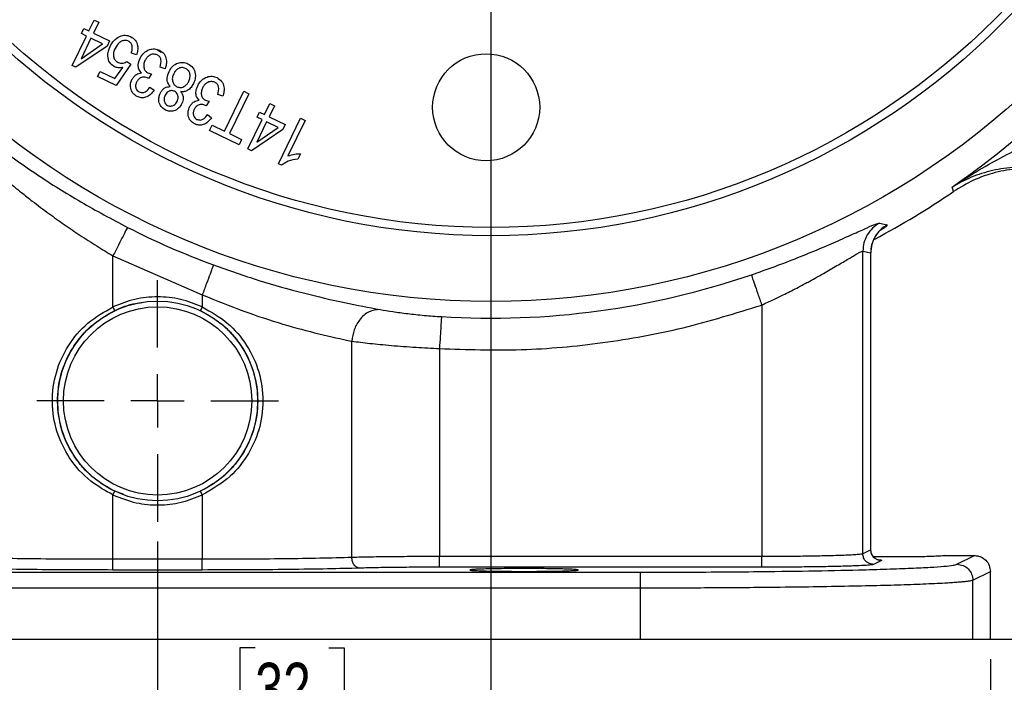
# Model space of a CAD drawing. Header units: inches. Extents: x 0.1 to 16.9, y 0.1 to 10.9.
# Tile 10 of 14: x 12.2 to 14.7, y 4 to 5.6. Entities that reach past the tile are written whole.
import ezdxf

# ---------------------------------------------------------------- set-up
doc = ezdxf.new("R2010")
doc.units = ezdxf.units.IN
doc.header["$MEASUREMENT"] = 0
doc.layers.add('DIMENSION', color=7, linetype='Continuous')
doc.styles.add('SLDTEXTSTYLE0', font='TXT', dxfattribs={"width": 0.75})
doc.dimstyles.new('SLDDIMSTYLE0', dxfattribs={"dimtxt": 0.125, "dimasz": 0.13, "dimexe": 0, "dimexo": 0.0625, "dimgap": 0.03125, "dimtad": 0, "dimtih": 1, "dimtoh": 1, "dimdec": 1, "dimlfac": 1.5, "dimrnd": 1e-09, "dimzin": 12, "dimdsep": 46, "dimtxsty": 'SLDTEXTSTYLE0', "dimsah": 1, "dimcen": 0.09, "dimadec": 0, "dimazin": 3, "dimtfac": 1, "dimtdec": 1, "dimtofl": 0, "dimtmove": 0, "dimatfit": 3, "dimfxl": 0, "dimfrac": 2, "dimtolj": 1, "dimtzin": 12, "dimarcsym": 0})
doc.dimstyles.new('SLDDIMSTYLE3', dxfattribs={"dimtxt": 0.125, "dimasz": 0.13, "dimexe": 0, "dimexo": 0.0625, "dimgap": 0.03125, "dimtad": 0, "dimtih": 1, "dimtoh": 1, "dimdec": 1, "dimlfac": 1.5, "dimrnd": 1e-09, "dimzin": 12, "dimdsep": 46, "dimtxsty": 'SLDTEXTSTYLE0', "dimsah": 1, "dimcen": 0.09, "dimadec": 0, "dimazin": 3, "dimtfac": 1, "dimtdec": 1, "dimtmove": 0, "dimatfit": 0, "dimfxl": 0, "dimfrac": 2, "dimtolj": 1, "dimtzin": 12, "dimarcsym": 0})

# ---------------------------------------------------------------- blocks, each defined once
blk = doc.blocks.new('_D_6')
at = {"layer": 'DIMENSION'}
for p, q in [((14.0697, 8.9401), (16.2448, 8.9401)), ((16.1198, 8.9401), (16.1198, 7.5565)), ((15.9813, 7.5311), (15.9432, 7.5311)), ((15.9432, 7.5311), (15.9432, 7.3327)), ((16.2584, 7.5311), (16.2965, 7.5311)), ((16.2965, 7.5311), (16.2965, 7.3327)), ((15.9432, 7.3327), (15.9813, 7.3327)), ((16.2965, 7.3327), (16.2584, 7.3327)), ((16.1198, 4.0704), (16.1198, 7.1457)), ((14.648, 4.0704), (16.2448, 4.0704))]:
    blk.add_line(p, q, dxfattribs=at)
for points in [[(16.1198, 8.9401), (16.0998, 8.8101), (16.1398, 8.8101)], [(16.1198, 4.0704), (16.1398, 4.2004), (16.0998, 4.2004)]]:
    blk.add_solid(points, dxfattribs=at)
at = {"layer": 'DIMENSION', "char_height": 0.125, "attachment_point": 1, "style": 'SLDTEXTSTYLE0'}
for s, insert in [('186', (15.9813, 7.4938)), ('7.3', (16.0044, 7.3068))]:
    blk.add_mtext(s, dxfattribs=dict(at, insert=insert))
blk = doc.blocks.new('_D_7')
at = {"layer": 'DIMENSION'}
for p, q in [((15.4452, 6.0311), (15.4452, 3.0402)), ((12.5585, 4.3149), (12.5585, 3.0402)), ((13.2387, 3.3453), (13.2006, 3.3453)), ((13.2006, 3.3453), (13.2006, 3.1468)), ((13.5157, 3.3453), (13.5538, 3.3453)), ((13.5538, 3.3453), (13.5538, 3.1468)), ((12.5585, 3.1652), (13.0909, 3.1652)), ((15.4452, 3.1652), (13.6634, 3.1652)), ((13.2006, 3.1468), (13.2387, 3.1468)), ((13.5538, 3.1468), (13.5157, 3.1468))]:
    blk.add_line(p, q, dxfattribs=at)
for points in [[(12.5585, 3.1652), (12.6885, 3.1452), (12.6885, 3.1852)], [(15.4452, 3.1652), (15.3152, 3.1852), (15.3152, 3.1452)]]:
    blk.add_solid(points, dxfattribs=at)
at = {"layer": 'DIMENSION', "char_height": 0.125, "attachment_point": 1, "style": 'SLDTEXTSTYLE0'}
for s, insert in [('110', (13.2387, 3.308)), ('4.3', (13.2617, 3.121))]:
    blk.add_mtext(s, dxfattribs=dict(at, insert=insert))
blk = doc.blocks.new('_D_8')
at = {"layer": 'DIMENSION'}
for p, q in [((13.3919, 6.2938), (13.3919, 3.7439)), ((12.5585, 4.3149), (12.5585, 3.7439)), ((12.8025, 4.049), (12.7644, 4.049)), ((12.7644, 4.049), (12.7644, 3.8505)), ((12.9872, 4.049), (13.0253, 4.049)), ((13.0253, 4.049), (13.0253, 3.8505)), ((12.5585, 3.8689), (12.3085, 3.8689)), ((13.3919, 3.8689), (13.6419, 3.8689)), ((12.7644, 3.8505), (12.8025, 3.8505)), ((13.0253, 3.8505), (12.9872, 3.8505))]:
    blk.add_line(p, q, dxfattribs=at)
for points in [[(12.5585, 3.8689), (12.4285, 3.8889), (12.4285, 3.8489)], [(13.3919, 3.8689), (13.5219, 3.8489), (13.5219, 3.8889)]]:
    blk.add_solid(points, dxfattribs=at)
at = {"layer": 'DIMENSION', "char_height": 0.125, "attachment_point": 1, "style": 'SLDTEXTSTYLE0'}
for s, insert in [('32', (12.8025, 4.0117)), ('1.3', (12.7794, 3.8246))]:
    blk.add_mtext(s, dxfattribs=dict(at, insert=insert))
blk = doc.blocks.new('_D_9')
at = {"layer": 'DIMENSION'}
for p, q in [((12.5585, 4.3149), (12.5585, 3.4092)), ((10.4752, 4.0204), (10.4752, 3.4092)), ((11.6102, 3.7142), (11.5721, 3.7142)), ((11.5721, 3.7142), (11.5721, 3.5158)), ((11.7949, 3.7142), (11.833, 3.7142)), ((11.833, 3.7142), (11.833, 3.5158)), ((10.4752, 3.5342), (11.4625, 3.5342)), ((12.5585, 3.5342), (11.9426, 3.5342)), ((11.5721, 3.5158), (11.6102, 3.5158)), ((11.833, 3.5158), (11.7949, 3.5158))]:
    blk.add_line(p, q, dxfattribs=at)
for points in [[(10.4752, 3.5342), (10.6052, 3.5142), (10.6052, 3.5542)], [(12.5585, 3.5342), (12.4285, 3.5542), (12.4285, 3.5142)]]:
    blk.add_solid(points, dxfattribs=at)
at = {"layer": 'DIMENSION', "char_height": 0.125, "attachment_point": 1, "style": 'SLDTEXTSTYLE0'}
for s, insert in [('79', (11.6102, 3.6769)), ('3.1', (11.5871, 3.4899))]:
    blk.add_mtext(s, dxfattribs=dict(at, insert=insert))
blk = doc.blocks.new('_D_10')
at = {"layer": 'DIMENSION'}
for p, q in [((10.4056, 5.2651), (10.4056, 3.0293)), ((12.5585, 4.3149), (12.5585, 3.0293)), ((11.1708, 3.3343), (11.1328, 3.3343)), ((11.1328, 3.3343), (11.1328, 3.1359)), ((11.3556, 3.3343), (11.3937, 3.3343)), ((11.3937, 3.3343), (11.3937, 3.1359)), ((10.4056, 3.1543), (11.0231, 3.1543)), ((12.5585, 3.1543), (11.5033, 3.1543)), ((11.1328, 3.1359), (11.1708, 3.1359)), ((11.3937, 3.1359), (11.3556, 3.1359))]:
    blk.add_line(p, q, dxfattribs=at)
for points in [[(10.4056, 3.1543), (10.5356, 3.1343), (10.5356, 3.1743)], [(12.5585, 3.1543), (12.4285, 3.1743), (12.4285, 3.1343)]]:
    blk.add_solid(points, dxfattribs=at)
at = {"layer": 'DIMENSION', "char_height": 0.125, "attachment_point": 1, "style": 'SLDTEXTSTYLE0'}
for s, insert in [('82', (11.1708, 3.297)), ('3.2', (11.1478, 3.11))]:
    blk.add_mtext(s, dxfattribs=dict(at, insert=insert))
blk = doc.blocks.new('_D_11')
at = {"layer": 'DIMENSION'}
for p, q in [((12.5585, 4.3149), (12.5585, 3.4092)), ((14.6419, 4.0204), (14.6419, 3.4092)), ((13.9948, 3.7142), (13.9567, 3.7142)), ((13.9567, 3.7142), (13.9567, 3.5158)), ((14.1795, 3.7142), (14.2176, 3.7142)), ((14.2176, 3.7142), (14.2176, 3.5158)), ((12.5585, 3.5342), (13.8471, 3.5342)), ((14.6419, 3.5342), (14.3272, 3.5342)), ((13.9567, 3.5158), (13.9948, 3.5158)), ((14.2176, 3.5158), (14.1795, 3.5158))]:
    blk.add_line(p, q, dxfattribs=at)
for points in [[(12.5585, 3.5342), (12.6885, 3.5142), (12.6885, 3.5542)], [(14.6419, 3.5342), (14.5119, 3.5542), (14.5119, 3.5142)]]:
    blk.add_solid(points, dxfattribs=at)
at = {"layer": 'DIMENSION', "char_height": 0.125, "attachment_point": 1, "style": 'SLDTEXTSTYLE0'}
for s, insert in [('79', (13.9948, 3.6769)), ('3.1', (13.9717, 3.4899))]:
    blk.add_mtext(s, dxfattribs=dict(at, insert=insert))
blk = doc.blocks.new('_D_12')
at = {"layer": 'DIMENSION'}
for p, q in [((13.9848, 6.8868), (15.8875, 6.8868)), ((15.7625, 6.8868), (15.7625, 4.9339)), ((15.624, 4.9085), (15.5859, 4.9085)), ((15.5859, 4.9085), (15.5859, 4.7101)), ((15.901, 4.9085), (15.9391, 4.9085)), ((15.9391, 4.9085), (15.9391, 4.7101)), ((15.5859, 4.7101), (15.624, 4.7101)), ((15.9391, 4.7101), (15.901, 4.7101)), ((15.7625, 4.0704), (15.7625, 4.523)), ((14.2339, 4.0704), (15.8875, 4.0704))]:
    blk.add_line(p, q, dxfattribs=at)
for points in [[(15.7625, 6.8868), (15.7425, 6.7568), (15.7825, 6.7568)], [(15.7625, 4.0704), (15.7825, 4.2004), (15.7425, 4.2004)]]:
    blk.add_solid(points, dxfattribs=at)
at = {"layer": 'DIMENSION', "char_height": 0.125, "attachment_point": 1, "style": 'SLDTEXTSTYLE0'}
for s, insert in [('107', (15.624, 4.8712)), ('4.2', (15.647, 4.6842))]:
    blk.add_mtext(s, dxfattribs=dict(at, insert=insert))
blk = doc.blocks.new('SW_CENTERMARKSYMBOL_0')
at = {"layer": 'DIMENSION', "color": 0}
for p, q in [((0, 0.1333), (0, 0.3022)), ((0, 0), (0, 0.0667)), ((-0.1333, 0), (-0.3022, 0)), ((0, 0), (-0.0667, 0)), ((0, 0), (0, -0.0667)), ((0, 0), (0.0667, 0)), ((0.1333, 0), (0.3022, 0)), ((0, -0.1333), (0, -0.3022))]:
    blk.add_line(p, q, dxfattribs=at)

msp = doc.modelspace()

# ---------------------------------------------------------------- linework, layer by layer
at = {"color": 7, "linetype": 'Continuous', "lineweight": 25}
for p, q in [((12.3866, 5.5929), (12.3998, 5.6201)), ((12.3998, 5.6201), (12.4112, 5.6145)), ((12.3678, 5.5863), (12.374, 5.5991)), ((12.374, 5.5991), (12.3866, 5.5929)), ((12.4112, 5.6145), (12.398, 5.5874)), ((12.3446, 5.5067), (12.3804, 5.5802)), ((12.3918, 5.5746), (12.367, 5.5235)), ((12.3804, 5.5802), (12.3678, 5.5863)), ((12.4209, 5.5605), (12.3918, 5.5746)), ((12.398, 5.5874), (12.4383, 5.5678)), ((12.4383, 5.5678), (12.4321, 5.555)), ((12.4321, 5.555), (12.3539, 5.5022)), ((12.367, 5.5235), (12.4209, 5.5605)), ((12.5054, 5.5328), (12.4928, 5.5374)), ((12.3539, 5.5022), (12.3446, 5.5067)), ((12.4517, 5.4738), (12.4716, 5.5018)), ((12.4918, 5.5098), (12.4544, 5.456)), ((12.4818, 5.5168), (12.4918, 5.5098)), ((12.5772, 5.4983), (12.5649, 5.502)), ((12.4082, 5.4785), (12.4147, 5.4918)), ((12.4544, 5.456), (12.4082, 5.4785)), ((12.4147, 5.4918), (12.4517, 5.4738)), ((12.5359, 5.4739), (12.5342, 5.4749)), ((12.5432, 5.4855), (12.5359, 5.4739)), ((12.5394, 5.4523), (12.5495, 5.4443)), ((12.7213, 5.4298), (12.7089, 5.4335)), ((12.7257, 5.3419), (12.7743, 5.4418)), ((12.7866, 5.4359), (12.738, 5.3359)), ((12.7743, 5.4418), (12.7866, 5.4359)), ((12.6799, 5.4054), (12.6783, 5.4064)), ((12.6872, 5.417), (12.6799, 5.4054)), ((12.8261, 5.3839), (12.8393, 5.411)), ((12.8507, 5.4054), (12.8375, 5.3783)), ((12.8393, 5.411), (12.8507, 5.4054)), ((12.6834, 5.3838), (12.6936, 5.3758)), ((12.7841, 5.2976), (12.8199, 5.3711)), ((12.8072, 5.3772), (12.8134, 5.39)), ((12.8199, 5.3711), (12.8072, 5.3772)), ((12.8134, 5.39), (12.8261, 5.3839)), ((12.8375, 5.3783), (12.8778, 5.3587)), ((12.8609, 5.2605), (12.9163, 5.3743)), ((12.9163, 5.3743), (12.9278, 5.3687)), ((12.6883, 5.3434), (12.6949, 5.3568)), ((12.6949, 5.3568), (12.7257, 5.3419)), ((12.8716, 5.3459), (12.7934, 5.2931)), ((12.8313, 5.3655), (12.8064, 5.3144)), ((12.8064, 5.3144), (12.8604, 5.3514)), ((12.8604, 5.3514), (12.8313, 5.3655)), ((12.8778, 5.3587), (12.8716, 5.3459)), ((12.9278, 5.3687), (12.8846, 5.28)), ((12.7621, 5.3076), (12.6883, 5.3434)), ((12.738, 5.3359), (12.7686, 5.321)), ((12.7686, 5.321), (12.7621, 5.3076)), ((12.7934, 5.2931), (12.7841, 5.2976)), ((12.9156, 5.2857), (12.909, 5.2723)), ((12.8684, 5.2568), (12.8609, 5.2605)), ((14.5477, 5.1967), (14.546, 5.2023)), ((14.5495, 5.1908), (14.5477, 5.1967)), ((14.3642, 5.1119), (14.3835, 5.1075)), ((12.4468, 5.0301), (12.6703, 4.9324)), ((12.4468, 4.9022), (12.4468, 5.0301)), ((14.3227, 4.2845), (14.3227, 5.0418)), ((14.3227, 5.0418), (14.3425, 5.0377)), ((14.3425, 4.2944), (14.3425, 5.0377)), ((14.3429, 4.2943), (14.3429, 5.0378)), ((14.3429, 5.0378), (14.3429, 5.0378)), ((12.6703, 4.9324), (12.6703, 4.9022)), ((12.4511, 4.8931), (12.4468, 4.9022)), ((12.6703, 4.9021), (12.666, 4.8931)), ((14.0698, 4.907), (14.0698, 4.2775)), ((13.0442, 4.2752), (13.0442, 4.8165)), ((13.2636, 4.7981), (13.2636, 4.2775)), ((12.4468, 4.4319), (12.4511, 4.4409)), ((12.4743, 4.4329), (12.4511, 4.4409)), ((12.666, 4.4409), (12.6587, 4.4384)), ((12.6703, 4.4319), (12.666, 4.4409)), ((12.4468, 4.2706), (12.4468, 4.4319)), ((12.6703, 4.4319), (12.6703, 4.2706)), ((14.3425, 4.2944), (14.3227, 4.2845)), ((14.3429, 4.2943), (14.3429, 4.2943)), ((12.6703, 4.2706), (12.4468, 4.2706)), ((14.0698, 4.2775), (13.2636, 4.2775)), ((14.3692, 4.2677), (14.3494, 4.2578)), ((14.5275, 4.28), (14.6019, 4.28)), ((14.5581, 4.2581), (14.6019, 4.28)), ((11.3513, 4.2384), (13.7658, 4.2384)), ((12.6703, 4.2439), (12.4468, 4.2439)), ((14.0698, 4.2509), (13.2636, 4.2509)), ((14.598, 4.2181), (14.6419, 4.2401)), ((14.6419, 4.0704), (14.6419, 4.2401)), ((14.598, 4.0704), (14.598, 4.2181)), ((13.7658, 4.1985), (11.3513, 4.1985)), ((13.7658, 4.1985), (13.7658, 4.0704)), ((11.3513, 4.0704), (13.7658, 4.0704)), ((13.7658, 4.0704), (14.598, 4.0704)), ((14.598, 4.0704), (14.6419, 4.0704))]:
    msp.add_line(p, q, dxfattribs=at)
at = {"color": 8, "linetype": 'Continuous', "lineweight": 25}
msp.add_line((12.5673, 5.5391), (12.5558, 5.5466), dxfattribs=at)
at = {"color": 7, "linetype": 'Continuous', "lineweight": 25}
for centre, radius in [((13.3919, 6.8868), 1.9709), ((13.3919, 6.8868), 1.8063), ((13.3919, 6.8868), 1.7857), ((13.3804, 5.4019), 0.1339), ((12.5585, 4.667), 0.25), ((12.5585, 4.667), 0.2355)]:
    msp.add_circle(centre, radius, dxfattribs=at)
for radius, start, end in [(2.0419, 304.4163, 325.5837), (2.0533, 297.891, 304.3161), (2.0034, 243.0222, 249.7354), (2.0127, 266.4856, 288.9009)]:
    msp.add_arc((13.3919, 6.8868), radius, start, end, dxfattribs=at)
for points, knots in [([(12.4395, 5.554), (12.4425, 5.5592), (12.4485, 5.5695), (12.4622, 5.5795), (12.4775, 5.5837), (12.4865, 5.5805), (12.4909, 5.5789)], [0, 0, 0, 0, 0.280657, 0.560812, 0.780345, 1, 1, 1, 1]), ([(12.4855, 5.5674), (12.483, 5.5683), (12.4779, 5.57), (12.47, 5.5681), (12.4599, 5.5625), (12.4553, 5.5547), (12.4521, 5.5492)], [0, 0, 0, 0, 0.186519, 0.37347, 0.560848, 1, 1, 1, 1]), ([(12.4928, 5.5374), (12.4937, 5.5404), (12.4955, 5.5465), (12.4952, 5.5555), (12.4918, 5.5632), (12.4876, 5.566), (12.4855, 5.5674)], [0, 0, 0, 0, 0.280886, 0.560528, 0.780519, 1, 1, 1, 1]), ([(12.4909, 5.5789), (12.4952, 5.5762), (12.5037, 5.5707), (12.5091, 5.557), (12.5092, 5.544), (12.5067, 5.5365), (12.5054, 5.5328)], [0, 0, 0, 0, 0.279217, 0.558521, 0.779034, 1, 1, 1, 1]), ([(12.4506, 5.5032), (12.4462, 5.5064), (12.4373, 5.5129), (12.4318, 5.5327), (12.4366, 5.546), (12.4395, 5.554)], [0, 0, 0, 0, 0.27918, 0.560111, 1, 1, 1, 1]), ([(12.4521, 5.5492), (12.4506, 5.5457), (12.4476, 5.5388), (12.4478, 5.528), (12.452, 5.5188), (12.4571, 5.5156), (12.4596, 5.514)], [0, 0, 0, 0, 0.280976, 0.560421, 0.780241, 1, 1, 1, 1]), ([(12.5146, 5.5244), (12.5174, 5.5291), (12.523, 5.5386), (12.5367, 5.5465), (12.5509, 5.5491), (12.5591, 5.5461), (12.5631, 5.5447)], [0, 0, 0, 0, 0.28036, 0.559932, 0.780035, 1, 1, 1, 1]), ([(12.5631, 5.5447), (12.5674, 5.5419), (12.5758, 5.5363), (12.5809, 5.5225), (12.5809, 5.5095), (12.5784, 5.502), (12.5772, 5.4983)], [0, 0, 0, 0, 0.279029, 0.55848, 0.779056, 1, 1, 1, 1]), ([(12.5184, 5.488), (12.5159, 5.4908), (12.5109, 5.4963), (12.5093, 5.51), (12.5126, 5.5189), (12.5146, 5.5244)], [0, 0, 0, 0, 0.279646, 0.559859, 1, 1, 1, 1]), ([(12.5269, 5.5187), (12.5256, 5.5156), (12.5231, 5.5094), (12.5239, 5.5), (12.5277, 5.4921), (12.5321, 5.4893), (12.5344, 5.4879)], [0, 0, 0, 0, 0.280691, 0.560265, 0.780191, 1, 1, 1, 1]), ([(12.5577, 5.533), (12.5543, 5.534), (12.5474, 5.536), (12.5378, 5.532), (12.5309, 5.526), (12.5282, 5.5211), (12.5269, 5.5187)], [0, 0, 0, 0, 0.278234, 0.558256, 0.778901, 1, 1, 1, 1]), ([(12.5649, 5.502), (12.5665, 5.5085), (12.5688, 5.5175), (12.5643, 5.5289), (12.5599, 5.5317), (12.5577, 5.533)], [0, 0, 0, 0, 0.559642, 0.779827, 1, 1, 1, 1]), ([(12.4716, 5.5018), (12.4676, 5.501), (12.4604, 5.4996), (12.4536, 5.5021), (12.4506, 5.5032)], [0, 0, 0, 0, 0.560016, 1, 1, 1, 1]), ([(12.4596, 5.514), (12.4617, 5.5132), (12.4659, 5.5117), (12.4739, 5.5122), (12.4788, 5.515), (12.4818, 5.5168)], [0, 0, 0, 0, 0.280456, 0.561128, 1, 1, 1, 1]), ([(12.587, 5.4914), (12.5897, 5.496), (12.5952, 5.5053), (12.6084, 5.513), (12.6223, 5.5152), (12.6302, 5.5122), (12.6342, 5.5108)], [0, 0, 0, 0, 0.280363, 0.559846, 0.779883, 1, 1, 1, 1]), ([(12.6286, 5.4993), (12.6253, 5.5003), (12.6187, 5.5024), (12.6092, 5.4988), (12.6026, 5.4929), (12.6, 5.4881), (12.5987, 5.4858)], [0, 0, 0, 0, 0.27857, 0.558167, 0.77883, 1, 1, 1, 1]), ([(12.6364, 5.4669), (12.6377, 5.4701), (12.6403, 5.4766), (12.6395, 5.4865), (12.6356, 5.4948), (12.6309, 5.4978), (12.6286, 5.4993)], [0, 0, 0, 0, 0.280697, 0.560326, 0.780375, 1, 1, 1, 1]), ([(12.6342, 5.5108), (12.6388, 5.5078), (12.6479, 5.5018), (12.6533, 5.487), (12.653, 5.473), (12.6497, 5.4651), (12.6481, 5.4612)], [0, 0, 0, 0, 0.279138, 0.558553, 0.779056, 1, 1, 1, 1]), ([(12.5072, 5.4286), (12.5033, 5.4312), (12.4955, 5.4364), (12.4906, 5.4489), (12.4903, 5.461), (12.493, 5.4678), (12.4944, 5.4712)], [0, 0, 0, 0, 0.2791513, 0.5588672, 0.7792333, 1, 1, 1, 1]), ([(12.4944, 5.4712), (12.4958, 5.4737), (12.4987, 5.4786), (12.5066, 5.4856), (12.5139, 5.4871), (12.5184, 5.488)], [0, 0, 0, 0, 0.2810598, 0.5617655, 1, 1, 1, 1]), ([(12.5342, 5.4749), (12.5312, 5.4761), (12.5253, 5.4783), (12.5164, 5.4764), (12.5097, 5.4716), (12.5072, 5.4673), (12.506, 5.4651)], [0, 0, 0, 0, 0.280019, 0.559231, 0.779306, 1, 1, 1, 1]), ([(12.5344, 5.4879), (12.536, 5.4873), (12.5388, 5.4862), (12.5418, 5.4857), (12.5432, 5.4855)], [0, 0, 0, 0, 0.559644, 1, 1, 1, 1]), ([(12.5903, 5.4537), (12.588, 5.4567), (12.5834, 5.4628), (12.5813, 5.4767), (12.5848, 5.4858), (12.587, 5.4914)], [0, 0, 0, 0, 0.280186, 0.560395, 1, 1, 1, 1]), ([(12.5987, 5.4858), (12.5974, 5.4825), (12.5947, 5.476), (12.5956, 5.4661), (12.5996, 5.4577), (12.6043, 5.4547), (12.6066, 5.4532)], [0, 0, 0, 0, 0.28067, 0.560268, 0.780267, 1, 1, 1, 1]), ([(12.6587, 5.4558), (12.6615, 5.4606), (12.6671, 5.4701), (12.6807, 5.478), (12.6949, 5.4805), (12.7031, 5.4776), (12.7072, 5.4761)], [0, 0, 0, 0, 0.28036, 0.559932, 0.780035, 1, 1, 1, 1]), ([(12.7072, 5.4761), (12.7114, 5.4733), (12.7199, 5.4677), (12.725, 5.454), (12.725, 5.441), (12.7225, 5.4335), (12.7213, 5.4298)], [0, 0, 0, 0, 0.279029, 0.55848, 0.779056, 1, 1, 1, 1]), ([(12.506, 5.4651), (12.505, 5.4626), (12.5029, 5.4576), (12.5038, 5.4499), (12.5071, 5.4435), (12.5108, 5.4413), (12.5126, 5.4401)], [0, 0, 0, 0, 0.280325, 0.55969, 0.779961, 1, 1, 1, 1]), ([(12.5495, 5.4443), (12.5467, 5.4406), (12.5411, 5.4332), (12.5297, 5.4264), (12.5175, 5.4248), (12.5106, 5.4273), (12.5072, 5.4286)], [0, 0, 0, 0, 0.280764, 0.560185, 0.780094, 1, 1, 1, 1]), ([(12.5126, 5.4401), (12.5155, 5.4392), (12.5214, 5.4374), (12.532, 5.4421), (12.5366, 5.4484), (12.5394, 5.4523)], [0, 0, 0, 0, 0.278812, 0.558658, 1, 1, 1, 1]), ([(12.5655, 5.4376), (12.567, 5.4402), (12.5698, 5.4453), (12.578, 5.4524), (12.5856, 5.4532), (12.5903, 5.4537)], [0, 0, 0, 0, 0.281351, 0.562, 1, 1, 1, 1]), ([(12.6066, 5.4532), (12.6099, 5.4522), (12.6165, 5.4502), (12.6258, 5.454), (12.6324, 5.4598), (12.635, 5.4645), (12.6364, 5.4669)], [0, 0, 0, 0, 0.278403, 0.558157, 0.778874, 1, 1, 1, 1]), ([(12.6481, 5.4612), (12.6462, 5.4579), (12.6426, 5.4513), (12.6346, 5.4442), (12.6254, 5.4405), (12.6194, 5.4408), (12.6164, 5.441)], [0, 0, 0, 0, 0.2804928, 0.5601762, 0.7801063, 1, 1, 1, 1]), ([(12.6624, 5.4195), (12.6599, 5.4223), (12.655, 5.4278), (12.6534, 5.4415), (12.6567, 5.4504), (12.6587, 5.4558)], [0, 0, 0, 0, 0.279646, 0.559859, 1, 1, 1, 1]), ([(12.6709, 5.4501), (12.6697, 5.4471), (12.6671, 5.4409), (12.6679, 5.4315), (12.6718, 5.4236), (12.6762, 5.4208), (12.6784, 5.4193)], [0, 0, 0, 0, 0.280691, 0.560265, 0.780191, 1, 1, 1, 1]), ([(12.7017, 5.4645), (12.6983, 5.4655), (12.6914, 5.4675), (12.6818, 5.4635), (12.675, 5.4574), (12.6723, 5.4526), (12.6709, 5.4501)], [0, 0, 0, 0, 0.278234, 0.5582558, 0.7789014, 1, 1, 1, 1]), ([(12.7089, 5.4335), (12.7106, 5.44), (12.7129, 5.449), (12.7083, 5.4603), (12.7039, 5.4631), (12.7017, 5.4645)], [0, 0, 0, 0, 0.559642, 0.779827, 1, 1, 1, 1]), ([(12.5781, 5.3949), (12.5742, 5.3974), (12.5662, 5.4026), (12.5613, 5.4153), (12.5613, 5.4274), (12.5641, 5.4342), (12.5655, 5.4376)], [0, 0, 0, 0, 0.279333, 0.558719, 0.779138, 1, 1, 1, 1]), ([(12.5772, 5.4319), (12.5762, 5.4293), (12.5741, 5.4242), (12.575, 5.4164), (12.5781, 5.4099), (12.5818, 5.4075), (12.5836, 5.4064)], [0, 0, 0, 0, 0.28029, 0.55973, 0.780023, 1, 1, 1, 1]), ([(12.6007, 5.442), (12.5982, 5.4428), (12.593, 5.4445), (12.5856, 5.4418), (12.5803, 5.4374), (12.5782, 5.4337), (12.5772, 5.4319)], [0, 0, 0, 0, 0.278876, 0.558429, 0.779017, 1, 1, 1, 1]), ([(12.6071, 5.4164), (12.6082, 5.4189), (12.6103, 5.4241), (12.6096, 5.432), (12.6063, 5.4385), (12.6026, 5.4409), (12.6007, 5.442)], [0, 0, 0, 0, 0.280466, 0.559717, 0.779867, 1, 1, 1, 1]), ([(12.6164, 5.441), (12.6182, 5.4385), (12.6216, 5.4336), (12.6236, 5.4227), (12.6208, 5.4155), (12.6191, 5.411)], [0, 0, 0, 0, 0.2805496, 0.5606588, 1, 1, 1, 1]), ([(12.6384, 5.4026), (12.6399, 5.4051), (12.6427, 5.4101), (12.6506, 5.4171), (12.658, 5.4186), (12.6624, 5.4195)], [0, 0, 0, 0, 0.28106, 0.561765, 1, 1, 1, 1]), ([(12.6784, 5.4193), (12.68, 5.4187), (12.6829, 5.4176), (12.6859, 5.4172), (12.6872, 5.417)], [0, 0, 0, 0, 0.559644, 1, 1, 1, 1]), ([(12.6191, 5.411), (12.6167, 5.407), (12.612, 5.399), (12.6004, 5.3925), (12.5883, 5.391), (12.5815, 5.3936), (12.5781, 5.3949)], [0, 0, 0, 0, 0.280297, 0.559701, 0.779724, 1, 1, 1, 1]), ([(12.5836, 5.4064), (12.5862, 5.4056), (12.5913, 5.404), (12.5986, 5.4066), (12.604, 5.4109), (12.6061, 5.4145), (12.6071, 5.4164)], [0, 0, 0, 0, 0.278736, 0.558514, 0.779165, 1, 1, 1, 1]), ([(12.6512, 5.3601), (12.6473, 5.3627), (12.6395, 5.3678), (12.6346, 5.3804), (12.6343, 5.3925), (12.6371, 5.3992), (12.6384, 5.4026)], [0, 0, 0, 0, 0.279151, 0.558867, 0.779233, 1, 1, 1, 1]), ([(12.65, 5.3966), (12.649, 5.3941), (12.647, 5.389), (12.6479, 5.3813), (12.6512, 5.375), (12.6548, 5.3727), (12.6566, 5.3716)], [0, 0, 0, 0, 0.280325, 0.55969, 0.779961, 1, 1, 1, 1]), ([(12.6783, 5.4064), (12.6753, 5.4075), (12.6694, 5.4098), (12.6604, 5.4079), (12.6537, 5.4031), (12.6513, 5.3988), (12.65, 5.3966)], [0, 0, 0, 0, 0.280019, 0.559231, 0.779306, 1, 1, 1, 1]), ([(12.073, 5.3701), (12.1008, 5.3479), (12.1561, 5.3036), (12.2561, 5.233), (12.3651, 5.164), (12.4438, 5.1223), (12.4831, 5.1014)], [0, 0, 0, 0, 0.2516436, 0.5022007, 0.7513992, 1, 1, 1, 1]), ([(12.6936, 5.3758), (12.6908, 5.3721), (12.6851, 5.3647), (12.6737, 5.3579), (12.6615, 5.3562), (12.6546, 5.3588), (12.6512, 5.3601)], [0, 0, 0, 0, 0.280764, 0.560185, 0.780094, 1, 1, 1, 1]), ([(12.6566, 5.3716), (12.6596, 5.3707), (12.6655, 5.3689), (12.676, 5.3736), (12.6806, 5.3799), (12.6834, 5.3838)], [0, 0, 0, 0, 0.278812, 0.558658, 1, 1, 1, 1]), ([(14.546, 5.2023), (14.5659, 5.2152), (14.6057, 5.2409), (14.6664, 5.2755), (14.7269, 5.3058), (14.7863, 5.3315), (14.8274, 5.3433), (14.8472, 5.349)], [0, 0, 0, 0, 0.213855, 0.4261529, 0.6266541, 0.8190105, 1, 1, 1, 1]), ([(12.0793, 5.3098), (12.0864, 5.3031), (12.1015, 5.2888), (12.1272, 5.2654), (12.1543, 5.2414), (12.1848, 5.2155), (12.2143, 5.1912), (12.2492, 5.1637), (12.2848, 5.137), (12.3246, 5.1084), (12.3645, 5.0814), (12.4052, 5.0551), (12.4332, 5.0383), (12.4468, 5.0301)], [0, 0, 0, 0, 0.073711, 0.157002, 0.249888, 0.325188, 0.426739, 0.500834, 0.610301, 0.707256, 0.803653, 0.904631, 1, 1, 1, 1]), ([(12.909, 5.2723), (12.9008, 5.2711), (12.886, 5.269), (12.8737, 5.2606), (12.8684, 5.2568)], [0, 0, 0, 0, 0.56022, 1, 1, 1, 1]), ([(12.8846, 5.28), (12.8903, 5.2819), (12.9003, 5.2852), (12.9109, 5.2856), (12.9156, 5.2857)], [0, 0, 0, 0, 0.559708, 1, 1, 1, 1]), ([(14.7686, 5.2494), (14.7471, 5.2509), (14.703, 5.2538), (14.646, 5.2444), (14.5928, 5.2282), (14.5616, 5.211), (14.546, 5.2023)], [0, 0, 0, 0, 0.238226, 0.486486, 0.742044, 1, 1, 1, 1]), ([(14.7687, 5.2473), (14.7495, 5.2482), (14.7109, 5.2499), (14.6538, 5.2397), (14.5988, 5.221), (14.5659, 5.2009), (14.5495, 5.1908)], [0, 0, 0, 0, 0.249999, 0.499991, 0.749987, 1, 1, 1, 1]), ([(14.0439, 4.9826), (14.0637, 4.9896), (14.1035, 5.0035), (14.1608, 5.0256), (14.2142, 5.0476), (14.2621, 5.0684), (14.303, 5.0867), (14.335, 5.1012), (14.3572, 5.1107), (14.3619, 5.1115), (14.3642, 5.1119)], [0, 0, 0, 0, 0.122465, 0.245388, 0.368972, 0.49356, 0.619049, 0.745165, 0.872321, 1, 1, 1, 1]), ([(14.3642, 5.1119), (14.3582, 5.108), (14.3463, 5.1002), (14.3332, 5.083), (14.3244, 5.0632), (14.3233, 5.0489), (14.3227, 5.0418)], [0, 0, 0, 0, 0.250002, 0.5, 0.749998, 1, 1, 1, 1]), ([(14.3835, 5.1075), (14.3776, 5.1036), (14.3658, 5.0957), (14.3528, 5.0786), (14.3442, 5.0589), (14.3431, 5.0448), (14.3425, 5.0377)], [0, 0, 0, 0, 0.250005, 0.500008, 0.750002, 1, 1, 1, 1]), ([(14.3429, 5.0372), (14.3434, 5.0441), (14.3442, 5.0546), (14.3487, 5.0676), (14.3528, 5.076), (14.356, 5.0811), (14.3572, 5.0828), (14.3574, 5.0831)], [0, 0, 0, 0, 0.325485, 0.49782, 0.70033, 0.947674, 1, 1, 1, 1]), ([(14.3429, 5.0372), (14.3434, 5.0441), (14.3442, 5.0546), (14.3485, 5.0671), (14.3507, 5.0715), (14.3518, 5.0737)], [0, 0, 0, 0, 0.489016, 0.748012, 1, 1, 1, 1]), ([(14.0698, 4.907), (14.0799, 4.9116), (14.0993, 4.9205), (14.1301, 4.9355), (14.1588, 4.9501), (14.184, 4.9636), (14.2049, 4.9751), (14.2235, 4.9855), (14.2477, 4.9995), (14.2742, 5.0152), (14.2956, 5.028), (14.3084, 5.0354), (14.3183, 5.0408), (14.321, 5.0414), (14.3227, 5.0418)], [0, 0, 0, 0, 0.081484, 0.155722, 0.252884, 0.32469, 0.379673, 0.4466, 0.50619, 0.631604, 0.755371, 0.818895, 0.880705, 1, 1, 1, 1]), ([(12.698, 5.0074), (12.7361, 4.994), (12.8125, 4.9671), (12.9248, 4.936), (13.0297, 4.9116), (13.0865, 4.901), (13.1151, 4.8957)], [0, 0, 0, 0, 0.2476777, 0.4962478, 0.7468768, 1, 1, 1, 1]), ([(12.6703, 4.9022), (12.6524, 4.9093), (12.6165, 4.9236), (12.5585, 4.9292), (12.5006, 4.9236), (12.4647, 4.9093), (12.4468, 4.9022)], [0, 0, 0, 0, 0.250261, 0.5, 0.749739, 1, 1, 1, 1]), ([(12.6703, 4.9324), (12.7049, 4.9183), (12.773, 4.8906), (12.8725, 4.8585), (12.9664, 4.8333), (13.0178, 4.8222), (13.0442, 4.8165)], [0, 0, 0, 0, 0.255069, 0.501531, 0.743673, 1, 1, 1, 1]), ([(12.4468, 4.4319), (12.4277, 4.4425), (12.3854, 4.466), (12.3363, 4.5213), (12.3033, 4.5899), (12.2916, 4.6643), (12.3017, 4.7389), (12.3327, 4.8068), (12.3812, 4.8648), (12.4249, 4.8897), (12.4468, 4.9022)], [0, 0, 0, 0, 0.110557, 0.244359, 0.370145, 0.495459, 0.620747, 0.74649, 0.872816, 1, 1, 1, 1]), ([(12.4511, 4.8931), (12.4682, 4.9007), (12.4903, 4.9105), (12.5141, 4.9125), (12.5195, 4.913)], [0, 0, 0, 0, 0.774816, 1, 1, 1, 1]), ([(12.6703, 4.9021), (12.692, 4.8898), (12.7353, 4.8652), (12.7836, 4.8079), (12.8148, 4.7408), (12.8255, 4.667), (12.8148, 4.5932), (12.7836, 4.5262), (12.7353, 4.4689), (12.692, 4.4443), (12.6703, 4.4319)], [0, 0, 0, 0, 0.126036, 0.251233, 0.375842, 0.500004, 0.624154, 0.748767, 0.873962, 1, 1, 1, 1]), ([(12.4511, 4.4409), (12.433, 4.4511), (12.4035, 4.4678), (12.3709, 4.5001), (12.3413, 4.5387), (12.3158, 4.5931), (12.3048, 4.6644), (12.3143, 4.7358), (12.3369, 4.7869), (12.3638, 4.8256), (12.3958, 4.8612), (12.4304, 4.8812), (12.4511, 4.8931)], [0, 0, 0, 0, 0.109612, 0.178875, 0.243391, 0.369472, 0.495466, 0.621335, 0.74709, 0.789428, 0.874001, 1, 1, 1, 1]), ([(12.666, 4.8931), (12.6866, 4.8813), (12.7174, 4.8635), (12.7446, 4.8351), (12.7593, 4.8169), (12.7794, 4.7882), (12.8022, 4.7378), (12.8122, 4.667), (12.8021, 4.5963), (12.7794, 4.5459), (12.7526, 4.5077), (12.7209, 4.4726), (12.6865, 4.4528), (12.666, 4.4409)], [0, 0, 0, 0, 0.12501, 0.187626, 0.208689, 0.250255, 0.375196, 0.500041, 0.624873, 0.749816, 0.790936, 0.874988, 1, 1, 1, 1]), ([(13.1151, 4.8957), (13.1057, 4.895), (13.087, 4.8937), (13.0639, 4.8725), (13.0488, 4.8454), (13.0458, 4.8262), (13.0442, 4.8165)], [0, 0, 0, 0, 0.27958, 0.559159, 0.779579, 1, 1, 1, 1]), ([(13.1151, 4.8957), (13.1253, 4.894), (13.1456, 4.8905), (13.1836, 4.8854), (13.225, 4.8809), (13.254, 4.8789), (13.2685, 4.8779)], [0, 0, 0, 0, 0.252149, 0.502913, 0.752179, 1, 1, 1, 1]), ([(13.0442, 4.8165), (13.0588, 4.8147), (13.0881, 4.8111), (13.1433, 4.8057), (13.2025, 4.8012), (13.2439, 4.7991), (13.2636, 4.7981)], [0, 0, 0, 0, 0.249495, 0.499617, 0.761972, 1, 1, 1, 1]), ([(12.4468, 4.4319), (12.466, 4.4243), (12.5027, 4.4098), (12.5612, 4.405), (12.6178, 4.4109), (12.6528, 4.4249), (12.6703, 4.4319)], [0, 0, 0, 0, 0.267136, 0.511398, 0.755624, 1, 1, 1, 1]), ([(14.355, 4.2724), (14.355, 4.2725), (14.3549, 4.2727), (14.3526, 4.2741), (14.3504, 4.2761), (14.349, 4.2776), (14.3476, 4.2793), (14.3463, 4.2813), (14.3453, 4.2833), (14.3434, 4.288), (14.3431, 4.2917), (14.3429, 4.2948)], [0, 0, 0, 0, 0.173437, 0.40557, 0.487967, 0.553664, 0.60808, 0.657168, 0.70611, 0.758063, 1, 1, 1, 1]), ([(12.4468, 4.2706), (12.4118, 4.2706), (12.3414, 4.2707), (12.2416, 4.2717), (12.1486, 4.2731), (12.0985, 4.2745), (12.0729, 4.2752)], [0, 0, 0, 0, 0.2481, 0.499972, 0.743507, 1, 1, 1, 1]), ([(13.0442, 4.2752), (13.0186, 4.2745), (12.9685, 4.2731), (12.8755, 4.2717), (12.7757, 4.2707), (12.7053, 4.2706), (12.6703, 4.2706)], [0, 0, 0, 0, 0.256504, 0.500028, 0.751904, 1, 1, 1, 1]), ([(13.2636, 4.2775), (13.2439, 4.2775), (13.2039, 4.2775), (13.1456, 4.277), (13.09, 4.2763), (13.0596, 4.2756), (13.0442, 4.2752)], [0, 0, 0, 0, 0.238021, 0.484026, 0.738019, 1, 1, 1, 1]), ([(13.0642, 4.2485), (13.0616, 4.249), (13.0564, 4.2499), (13.0499, 4.2561), (13.0452, 4.2648), (13.0446, 4.2717), (13.0442, 4.2752)], [0, 0, 0, 0, 0.249989, 0.500002, 0.749986, 1, 1, 1, 1]), ([(14.3227, 4.2845), (14.3208, 4.284), (14.3174, 4.2831), (14.3028, 4.2819), (14.2858, 4.281), (14.2663, 4.2802), (14.2403, 4.2794), (14.206, 4.2786), (14.1623, 4.278), (14.1164, 4.2776), (14.0852, 4.2776), (14.0698, 4.2775)], [0, 0, 0, 0, 0.135628, 0.240666, 0.332542, 0.419044, 0.500173, 0.629903, 0.75645, 0.879814, 1, 1, 1, 1]), ([(14.5275, 4.28), (14.5257, 4.2796), (14.5229, 4.2789), (14.506, 4.2781), (14.4885, 4.2775), (14.4668, 4.277), (14.4352, 4.2766), (14.3941, 4.2764), (14.3636, 4.2766), (14.3496, 4.2767)], [0, 0, 0, 0, 0.199132, 0.306323, 0.41578, 0.52523, 0.632399, 0.831468, 1, 1, 1, 1]), ([(14.6019, 4.28), (14.6047, 4.2798), (14.6103, 4.2795), (14.6203, 4.2762), (14.631, 4.2688), (14.6401, 4.2558), (14.6413, 4.2453), (14.6419, 4.2401)], [0, 0, 0, 0, 0.136271, 0.265338, 0.500864, 0.74927, 1, 1, 1, 1]), ([(12.4468, 4.2439), (12.4101, 4.244), (12.3359, 4.2441), (12.2294, 4.245), (12.1315, 4.2465), (12.0789, 4.2479), (12.0529, 4.2485)], [0, 0, 0, 0, 0.247175, 0.499974, 0.752788, 1, 1, 1, 1]), ([(13.0642, 4.2485), (13.0382, 4.2479), (12.9856, 4.2465), (12.8877, 4.245), (12.7812, 4.2441), (12.707, 4.244), (12.6703, 4.2439)], [0, 0, 0, 0, 0.247212, 0.500026, 0.752825, 1, 1, 1, 1]), ([(13.2636, 4.2509), (13.245, 4.2509), (13.2075, 4.2508), (13.1535, 4.2503), (13.104, 4.2496), (13.0773, 4.2489), (13.0642, 4.2485)], [0, 0, 0, 0, 0.247175, 0.499974, 0.752788, 1, 1, 1, 1]), ([(13.4752, 4.2476), (13.4923, 4.2475), (13.5185, 4.2474), (13.5501, 4.247), (13.5718, 4.2465), (13.5894, 4.246), (13.6058, 4.2452), (13.6142, 4.244), (13.6058, 4.2429), (13.5894, 4.2421), (13.5718, 4.2415), (13.5501, 4.241), (13.5185, 4.2406), (13.4752, 4.2404), (13.4319, 4.2406), (13.4003, 4.241), (13.3786, 4.2415), (13.361, 4.2421), (13.3446, 4.2429), (13.3363, 4.244), (13.3446, 4.2452), (13.361, 4.246), (13.3786, 4.2465), (13.4003, 4.247), (13.4319, 4.2474), (13.4581, 4.2475), (13.4752, 4.2476)], [0, 0, 0, 0, 0.059855, 0.092077, 0.124986, 0.157897, 0.190126, 0.25, 0.309874, 0.342103, 0.375014, 0.407923, 0.440145, 0.5, 0.559855, 0.592077, 0.624986, 0.657897, 0.690126, 0.75, 0.809874, 0.842103, 0.875014, 0.907923, 0.940145, 1, 1, 1, 1]), ([(13.7658, 4.2384), (13.7971, 4.2385), (13.8607, 4.2385), (13.956, 4.239), (14.0677, 4.2399), (14.1911, 4.2415), (14.3016, 4.2438), (14.3848, 4.2461), (14.4448, 4.2484), (14.4924, 4.2507), (14.527, 4.2532), (14.5499, 4.2557), (14.5554, 4.2573), (14.5581, 4.2581)], [0, 0, 0, 0, 0.078024, 0.1583, 0.240693, 0.368993, 0.499829, 0.587101, 0.673632, 0.759233, 0.841639, 0.921945, 1, 1, 1, 1]), ([(14.3494, 4.2578), (14.3476, 4.2574), (14.3441, 4.2565), (14.3268, 4.2552), (14.3001, 4.254), (14.2638, 4.2529), (14.2198, 4.252), (14.1711, 4.2513), (14.1204, 4.251), (14.0863, 4.2509), (14.0698, 4.2509)], [0, 0, 0, 0, 0.117095, 0.240726, 0.369129, 0.500054, 0.63097, 0.759348, 0.882944, 1, 1, 1, 1]), ([(14.598, 4.2181), (14.5965, 4.2176), (14.5936, 4.2167), (14.5842, 4.2152), (14.5724, 4.214), (14.5586, 4.2128), (14.5437, 4.2118), (14.518, 4.2102), (14.4765, 4.2083), (14.4125, 4.206), (14.3392, 4.2041), (14.2568, 4.2024), (14.1652, 4.201), (14.0529, 4.1997), (13.9193, 4.1987), (13.8165, 4.1985), (13.7658, 4.1985)], [0, 0, 0, 0, 0.048662, 0.093916, 0.13576, 0.174195, 0.209221, 0.240837, 0.332658, 0.419113, 0.500199, 0.587072, 0.672529, 0.756568, 0.879872, 1, 1, 1, 1])]:
    msp.add_open_spline(points, degree=3, knots=knots, dxfattribs=at)
for points in [[(12.4831, 5.1014), (12.4824, 5.1), (12.481, 5.0974), (12.4726, 5.0808), (12.4607, 5.0575), (12.4514, 5.0393), (12.4468, 5.0301)], [(12.698, 5.0074), (12.6975, 5.006), (12.6964, 5.0031), (12.69, 4.9857), (12.681, 4.9612), (12.6739, 4.942), (12.6703, 4.9324)], [(14.0439, 4.9826), (14.0443, 4.9812), (14.0453, 4.9783), (14.0513, 4.9607), (14.0598, 4.936), (14.0664, 4.9167), (14.0698, 4.907)], [(13.2636, 4.7981), (13.3318, 4.7958), (13.4683, 4.7912), (13.6724, 4.8101), (13.8742, 4.8461), (14.0046, 4.8867), (14.0698, 4.907)], [(13.2685, 4.8779), (13.2684, 4.8764), (13.2682, 4.8733), (13.2671, 4.8548), (13.2655, 4.8287), (13.2642, 4.8083), (13.2636, 4.7981)], [(14.3692, 4.2677), (14.3657, 4.2681), (14.3587, 4.2689), (14.3499, 4.2751), (14.3438, 4.2839), (14.3429, 4.2909), (14.3425, 4.2944)], [(12.4468, 4.2439), (12.4468, 4.2444), (12.4468, 4.2453), (12.4468, 4.2515), (12.4468, 4.2603), (12.4468, 4.2671), (12.4468, 4.2706)], [(12.6703, 4.2439), (12.6703, 4.2444), (12.6703, 4.2453), (12.6703, 4.2515), (12.6703, 4.2603), (12.6703, 4.2671), (12.6703, 4.2706)], [(13.2636, 4.2509), (13.2636, 4.2514), (13.2636, 4.2523), (13.2636, 4.2585), (13.2636, 4.2672), (13.2636, 4.2741), (13.2636, 4.2775)], [(14.0698, 4.2509), (14.0698, 4.2514), (14.0698, 4.2523), (14.0698, 4.2585), (14.0698, 4.2672), (14.0698, 4.2741), (14.0698, 4.2775)], [(14.3494, 4.2578), (14.3459, 4.2582), (14.3389, 4.259), (14.3301, 4.2652), (14.324, 4.274), (14.3231, 4.281), (14.3227, 4.2845)], [(13.7658, 4.2384), (13.7658, 4.2377), (13.7658, 4.2363), (13.7658, 4.227), (13.7658, 4.2139), (13.7658, 4.2036), (13.7658, 4.1985)], [(14.5581, 4.2581), (14.5633, 4.2575), (14.5738, 4.2563), (14.587, 4.2471), (14.5962, 4.2339), (14.5974, 4.2234), (14.598, 4.2181)]]:
    msp.add_open_spline(points, degree=3, dxfattribs=at)
at = {"color": 8, "linetype": 'Continuous', "lineweight": 25}
for points, knots in [([(14.3835, 5.1075), (14.3838, 5.1064), (14.3841, 5.1048), (14.369, 5.0951), (14.3646, 5.0923)], [0, 0, 0, 0, 0.703009, 1, 1, 1, 1]), ([(14.3587, 4.27), (14.3605, 4.2698), (14.3707, 4.2691), (14.3699, 4.2684), (14.3692, 4.2677)], [0, 0, 0, 0, 0.180797, 1, 1, 1, 1])]:
    msp.add_open_spline(points, degree=3, knots=knots, dxfattribs=at)

# ---------------------------------------------------------------- block references
at = {"layer": 'DIMENSION'}
msp.add_blockref('SW_CENTERMARKSYMBOL_0', (12.5585, 4.667), dxfattribs=at)

# ---------------------------------------------------------------- dimensions: what is measured, and where the dimension line sits
for base, p1, p2, picture, middle in [((16.1198, 4.0704), (14.0197, 8.9401), (14.598, 4.0704), '_D_6', (16.1198, 7.3511)), ((15.7625, 4.0704), (13.9348, 6.8868), (14.1839, 4.0704), '_D_12', (15.7625, 4.7285))]:
    dim = msp.add_linear_dim(base=base, p1=p1, p2=p2, angle=90, dimstyle='SLDDIMSTYLE0', dxfattribs=at)
    dim.commit()
    dim.dimension.update_dxf_attribs({"geometry": picture, "text_midpoint": middle, "dimtype": 160})
for base, p1, p2, dimstyle, picture, middle in [((12.55854343, 3.86894152), (13.39187676, 6.34380985), (12.55854343, 4.36486821), 'SLDDIMSTYLE3', '_D_8', (12.89487159, 3.86894152)), ((12.5585, 3.1652), (15.4452, 6.0811), (12.5585, 4.3649), 'SLDDIMSTYLE0', '_D_7', (13.3772, 3.1652)), ((12.5585, 3.1543), (10.4056, 5.3151), (12.5585, 4.3649), 'SLDDIMSTYLE0', '_D_10', (11.2632, 3.1543)), ((12.5585, 3.5342), (10.4752, 4.0704), (12.5585, 4.3649), 'SLDDIMSTYLE0', '_D_9', (11.7026, 3.5342)), ((14.6419, 3.5342), (12.5585, 4.3649), (14.6419, 4.0704), 'SLDDIMSTYLE0', '_D_11', (14.0872, 3.5342))]:
    dim = msp.add_linear_dim(base=base, p1=p1, p2=p2, dimstyle=dimstyle, dxfattribs=at)
    dim.commit()
    dim.dimension.update_dxf_attribs({"geometry": picture, "text_midpoint": middle, "dimtype": 160})

doc.saveas('drawing.dxf')
